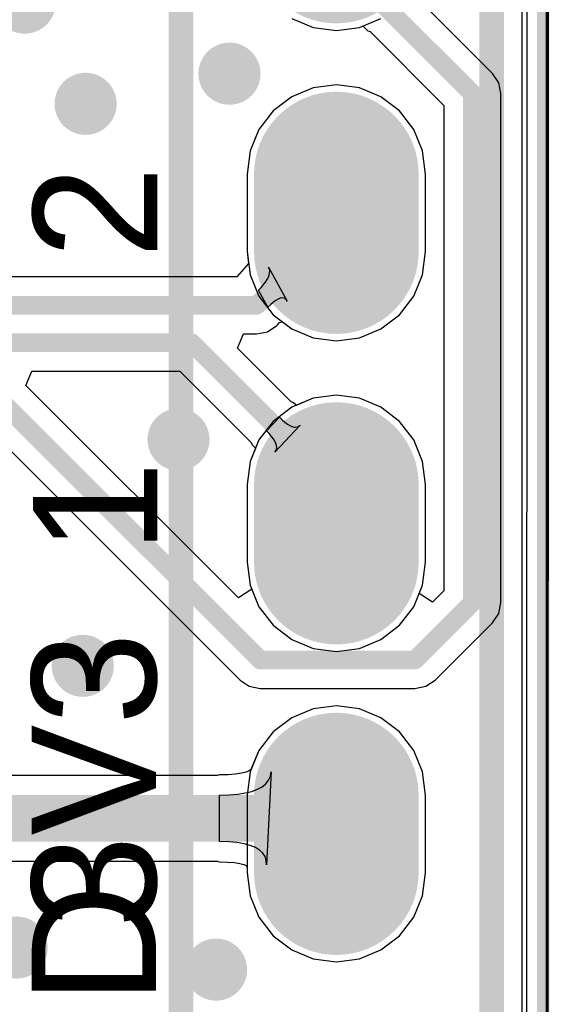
# Model space of a CAD drawing. Header units: millimetres. Extents: x 2.35 to 5.71, y 2.27 to 4.47.
# Tile 54 of 59: x 3.67 to 3.84, y 3.88 to 4.19. Entities that reach past the tile are written whole.
import ezdxf

# ---------------------------------------------------------------- set-up
doc = ezdxf.new("R2010")
doc.units = ezdxf.units.MM
doc.header["$MEASUREMENT"] = 0
for name, color, linetype in [('BottomLayer', 5, 'Continuous'), ('BottomOverlay', 54, 'Continuous'), ('BottomSolder', 6, 'Continuous'), ('KeepOutLayer', 6, 'Continuous'), ('MidLayer1', 16, 'Continuous'), ('MidLayer2', 76, 'Continuous'), ('MultiLayer', 9, 'Continuous'), ('PadHoleLayer', 156, 'Continuous'), ('TopLayer', 1, 'Continuous'), ('TopOverlay', 2, 'Continuous'), ('TopSolder', 216, 'Continuous'), ('ViaHoleLayer', 16, 'Continuous')]:
    doc.layers.add(name, color=color, linetype=linetype)

# ---------------------------------------------------------------- blocks, each defined once
blk = doc.blocks.new('HDR1X6_44')
at = {"layer": 'BottomLayer', "const_width": 0.045}
for points in [[(0.1875, 0), (0.2125, 0)], [(0.2875, 0), (0.3125, 0)], [(0.3875, 0), (0.4125, 0)]]:
    blk.add_lwpolyline(points, dxfattribs=at)
at = {"layer": 'BottomLayer', "const_width": 0.0225}
for points in [[(0.17625, 0, 1), (0.19875, 0, 1)], [(0.20125, 0, 1), (0.22375, 0, 1)], [(0.27625, 0, 1), (0.29875, 0, 1)], [(0.30125, 0, 1), (0.32375, 0, 1)], [(0.37625, 0, 1), (0.39875, 0, 1)], [(0.40125, 0, 1), (0.42375, 0, 1)]]:
    blk.add_lwpolyline(points, format="xyb", close=True, dxfattribs=at)
at = {"layer": 'BottomSolder', "const_width": 0.053}
for points in [[(0.1875, 0), (0.2125, 0)], [(0.2875, 0), (0.3125, 0)], [(0.3875, 0), (0.4125, 0)], [(0.4875, 0), (0.5125, 0)]]:
    blk.add_lwpolyline(points, dxfattribs=at)
at = {"layer": 'BottomSolder', "const_width": 0.0265}
for points in [[(0.17425, 0, 1), (0.20075, 0, 1)], [(0.19925, 0, 1), (0.22575, 0, 1)], [(0.27425, 0, 1), (0.30075, 0, 1)], [(0.29925, 0, 1), (0.32575, 0, 1)], [(0.37425, 0, 1), (0.40075, 0, 1)], [(0.39925, 0, 1), (0.42575, 0, 1)], [(0.47425, 0, 1), (0.50075, 0, 1)]]:
    blk.add_lwpolyline(points, format="xyb", close=True, dxfattribs=at)
at = {"layer": 'MidLayer1', "const_width": 0.045}
for points in [[(0.1875, 0), (0.2125, 0)], [(0.2875, 0), (0.3125, 0)], [(0.3875, 0), (0.4125, 0)]]:
    blk.add_lwpolyline(points, dxfattribs=at)
at = {"layer": 'MidLayer1', "const_width": 0.0225}
for points in [[(0.17625, 0, 1), (0.19875, 0, 1)], [(0.20125, 0, 1), (0.22375, 0, 1)], [(0.27625, 0, 1), (0.29875, 0, 1)], [(0.30125, 0, 1), (0.32375, 0, 1)], [(0.37625, 0, 1), (0.39875, 0, 1)], [(0.40125, 0, 1), (0.42375, 0, 1)]]:
    blk.add_lwpolyline(points, format="xyb", close=True, dxfattribs=at)
at = {"layer": 'MidLayer2', "const_width": 0.045}
for points in [[(0.1875, 0), (0.2125, 0)], [(0.2875, 0), (0.3125, 0)], [(0.3875, 0), (0.4125, 0)]]:
    blk.add_lwpolyline(points, dxfattribs=at)
at = {"layer": 'MidLayer2', "const_width": 0.0225}
for points in [[(0.17625, 0, 1), (0.19875, 0, 1)], [(0.20125, 0, 1), (0.22375, 0, 1)], [(0.27625, 0, 1), (0.29875, 0, 1)], [(0.30125, 0, 1), (0.32375, 0, 1)], [(0.37625, 0, 1), (0.39875, 0, 1)], [(0.40125, 0, 1), (0.42375, 0, 1)]]:
    blk.add_lwpolyline(points, format="xyb", close=True, dxfattribs=at)
at = {"layer": 'MultiLayer', "const_width": 0.045}
for points in [[(0.1875, 0), (0.2125, 0)], [(0.2875, 0), (0.3125, 0)], [(0.3875, 0), (0.4125, 0)]]:
    blk.add_lwpolyline(points, dxfattribs=at)
at = {"layer": 'MultiLayer', "const_width": 0.0225}
for points in [[(0.17625, 0, 1), (0.19875, 0, 1)], [(0.20125, 0, 1), (0.22375, 0, 1)], [(0.27625, 0, 1), (0.29875, 0, 1)], [(0.30125, 0, 1), (0.32375, 0, 1)], [(0.37625, 0, 1), (0.39875, 0, 1)], [(0.40125, 0, 1), (0.42375, 0, 1)]]:
    blk.add_lwpolyline(points, format="xyb", close=True, dxfattribs=at)
at = {"layer": 'PadHoleLayer', "const_width": 0.01575}
for points in [[(0.19213, 0, 1), (0.20787, 0, 1)], [(0.29213, 0, 1), (0.30787, 0, 1)], [(0.39213, 0, 1), (0.40787, 0, 1)]]:
    blk.add_lwpolyline(points, format="xyb", close=True, dxfattribs=at)
at = {"layer": 'TopLayer', "const_width": 0.045}
for points in [[(0.1875, 0), (0.2125, 0)], [(0.2875, 0), (0.3125, 0)], [(0.3875, 0), (0.4125, 0)]]:
    blk.add_lwpolyline(points, dxfattribs=at)
at = {"layer": 'TopLayer', "const_width": 0.0225}
for points in [[(0.17625, 0, 1), (0.19875, 0, 1)], [(0.20125, 0, 1), (0.22375, 0, 1)], [(0.27625, 0, 1), (0.29875, 0, 1)], [(0.30125, 0, 1), (0.32375, 0, 1)], [(0.37625, 0, 1), (0.39875, 0, 1)], [(0.40125, 0, 1), (0.42375, 0, 1)]]:
    blk.add_lwpolyline(points, format="xyb", close=True, dxfattribs=at)
at = {"layer": 'TopOverlay', "const_width": 0.00787}
for points in [[(-0.05, 0.05), (0.55, 0.05)], [(-0.05, -0.05), (0.55, -0.05)]]:
    blk.add_lwpolyline(points, dxfattribs=at)
at = {"layer": 'TopSolder', "const_width": 0.053}
for points in [[(0.1875, 0), (0.2125, 0)], [(0.2875, 0), (0.3125, 0)], [(0.3875, 0), (0.4125, 0)], [(0.4875, 0), (0.5125, 0)]]:
    blk.add_lwpolyline(points, dxfattribs=at)
at = {"layer": 'TopSolder', "const_width": 0.0265}
for points in [[(0.17425, 0, 1), (0.20075, 0, 1)], [(0.19925, 0, 1), (0.22575, 0, 1)], [(0.27425, 0, 1), (0.30075, 0, 1)], [(0.29925, 0, 1), (0.32575, 0, 1)], [(0.37425, 0, 1), (0.40075, 0, 1)], [(0.39925, 0, 1), (0.42575, 0, 1)], [(0.47425, 0, 1), (0.50075, 0, 1)]]:
    blk.add_lwpolyline(points, format="xyb", close=True, dxfattribs=at)
blk = doc.blocks.new('LCD_240X240_B_52')
at = {"layer": 'BottomOverlay', "const_width": 0.00394}
blk.add_lwpolyline([(0.21303, -1.09689), (0.21303, 0.0535)], dxfattribs=at)

msp = doc.modelspace()

# ---------------------------------------------------------------- linework, layer by layer
at = {"layer": 'BottomLayer'}
for p, q in [((3.82963, 4.29533), (3.82959, 3.63946)), ((3.75398, 4.19324), (3.76091, 4.19036)), ((3.77579, 4.19036), (3.78272, 4.19324)), ((3.76091, 4.19036), (3.76835, 4.18939)), ((3.76835, 4.18939), (3.77579, 4.19036)), ((3.76091, 4.1709), (3.75398, 4.16803)), ((3.76835, 4.17188), (3.76091, 4.1709)), ((3.77579, 4.1709), (3.76835, 4.17188)), ((3.78272, 4.16803), (3.77579, 4.1709)), ((3.75398, 4.16803), (3.74802, 4.16346)), ((3.78867, 4.16346), (3.78272, 4.16803)), ((3.74802, 4.16346), (3.74345, 4.1575)), ((3.79324, 4.1575), (3.78867, 4.16346)), ((3.74345, 4.1575), (3.74058, 4.15057)), ((3.79611, 4.15057), (3.79324, 4.1575)), ((3.74058, 4.15057), (3.7396, 4.14313)), ((3.79709, 4.14313), (3.79611, 4.15057)), ((3.7396, 4.14313), (3.7396, 4.11813)), ((3.79709, 4.11813), (3.79709, 4.14313)), ((3.7396, 4.11813), (3.74058, 4.11069)), ((3.79611, 4.11069), (3.79709, 4.11813)), ((3.74058, 4.11069), (3.74345, 4.10376)), ((3.79324, 4.10376), (3.79611, 4.11069)), ((3.74345, 4.10376), (3.74802, 4.09781)), ((3.78867, 4.09781), (3.79324, 4.10376)), ((3.74802, 4.09781), (3.75398, 4.09324)), ((3.78272, 4.09324), (3.78867, 4.09781)), ((3.75398, 4.09324), (3.76091, 4.09037)), ((3.76091, 4.09037), (3.76835, 4.08939)), ((3.76835, 4.08939), (3.77579, 4.09037)), ((3.77579, 4.09037), (3.78272, 4.09324)), ((3.76835, 4.07188), (3.76091, 4.0709)), ((3.77579, 4.0709), (3.76835, 4.07188)), ((3.76091, 4.0709), (3.75398, 4.06803)), ((3.78272, 4.06803), (3.77579, 4.0709)), ((3.75398, 4.06803), (3.74802, 4.06346)), ((3.78867, 4.06346), (3.78272, 4.06803)), ((3.74802, 4.06346), (3.74345, 4.0575)), ((3.79324, 4.0575), (3.78867, 4.06346)), ((3.74345, 4.0575), (3.74058, 4.05057)), ((3.79611, 4.05057), (3.79324, 4.0575)), ((3.74058, 4.05057), (3.7396, 4.04313)), ((3.79709, 4.04313), (3.79611, 4.05057)), ((3.7396, 4.04313), (3.7396, 4.01813)), ((3.79709, 4.01813), (3.79709, 4.04313)), ((3.7396, 4.01813), (3.74058, 4.01069)), ((3.79611, 4.01069), (3.79709, 4.01813)), ((3.74058, 4.01069), (3.74345, 4.00376)), ((3.79324, 4.00376), (3.79611, 4.01069)), ((3.74345, 4.00376), (3.74802, 3.99781)), ((3.78867, 3.99781), (3.79324, 4.00376)), ((3.74802, 3.99781), (3.75398, 3.99324)), ((3.78272, 3.99324), (3.78867, 3.99781)), ((3.75398, 3.99324), (3.76091, 3.99037)), ((3.77579, 3.99037), (3.78272, 3.99324)), ((3.76091, 3.99037), (3.76835, 3.98939)), ((3.76835, 3.98939), (3.77579, 3.99037)), ((3.76091, 3.9709), (3.75398, 3.96803)), ((3.76835, 3.97188), (3.76091, 3.9709)), ((3.77579, 3.9709), (3.76835, 3.97188)), ((3.78272, 3.96803), (3.77579, 3.9709)), ((3.75398, 3.96803), (3.74802, 3.96346)), ((3.78867, 3.96346), (3.78272, 3.96803)), ((3.74802, 3.96346), (3.74345, 3.9575)), ((3.79324, 3.9575), (3.78867, 3.96346)), ((3.74345, 3.9575), (3.74058, 3.95057)), ((3.79611, 3.95057), (3.79324, 3.9575)), ((3.74058, 3.95057), (3.7396, 3.94313)), ((3.79709, 3.94313), (3.79611, 3.95057)), ((3.7396, 3.94313), (3.7396, 3.91813)), ((3.79709, 3.91813), (3.79709, 3.94313)), ((3.7396, 3.91813), (3.74058, 3.91069)), ((3.79611, 3.91069), (3.79709, 3.91813)), ((3.74058, 3.91069), (3.74345, 3.90376)), ((3.79324, 3.90376), (3.79611, 3.91069)), ((3.74345, 3.90376), (3.74802, 3.8978)), ((3.78867, 3.8978), (3.79324, 3.90376)), ((3.74802, 3.8978), (3.75398, 3.89324)), ((3.78272, 3.89324), (3.78867, 3.8978)), ((3.75398, 3.89324), (3.76091, 3.89037)), ((3.77579, 3.89037), (3.78272, 3.89324)), ((3.76091, 3.89037), (3.76835, 3.88939)), ((3.76835, 3.88939), (3.77579, 3.89037))]:
    msp.add_line(p, q, dxfattribs=at)
at = {"layer": 'BottomLayer', "const_width": 0.01}
for points in [[(3.66305, 4.19833, 1), (3.67305, 4.19833, 1)], [(3.72895, 4.17543, 1), (3.73895, 4.17543, 1)], [(3.68265, 4.16573, 1), (3.69265, 4.16573, 1)], [(3.71255, 4.05763, 1), (3.72255, 4.05763, 1)], [(3.68175, 3.98475, 1), (3.69175, 3.98475, 1)], [(3.66045, 3.89403, 1), (3.67045, 3.89403, 1)], [(3.72465, 3.88693, 1), (3.73465, 3.88693, 1)]]:
    msp.add_lwpolyline(points, format="xyb", close=True, dxfattribs=at)
at = {"layer": 'KeepOutLayer', "const_width": 0.001}
msp.add_lwpolyline([(3.83622, 3.63946), (3.83627, 4.43573)], dxfattribs=at)
at = {"layer": 'MidLayer1'}
for p, q in [((3.82963, 4.29533), (3.82959, 3.63946)), ((3.75398, 4.19324), (3.76091, 4.19036)), ((3.77579, 4.19036), (3.78272, 4.19324)), ((3.76091, 4.19036), (3.76835, 4.18939)), ((3.76835, 4.18939), (3.77579, 4.19036)), ((3.76091, 4.1709), (3.75398, 4.16803)), ((3.76835, 4.17188), (3.76091, 4.1709)), ((3.77579, 4.1709), (3.76835, 4.17188)), ((3.78272, 4.16803), (3.77579, 4.1709)), ((3.75398, 4.16803), (3.74802, 4.16346)), ((3.78867, 4.16346), (3.78272, 4.16803)), ((3.74802, 4.16346), (3.74345, 4.1575)), ((3.79324, 4.1575), (3.78867, 4.16346)), ((3.74345, 4.1575), (3.74058, 4.15057)), ((3.79611, 4.15057), (3.79324, 4.1575)), ((3.74058, 4.15057), (3.7396, 4.14313)), ((3.79709, 4.14313), (3.79611, 4.15057)), ((3.7396, 4.14313), (3.7396, 4.11813)), ((3.79709, 4.11813), (3.79709, 4.14313)), ((3.7396, 4.11813), (3.74058, 4.11069)), ((3.79611, 4.11069), (3.79709, 4.11813)), ((3.74058, 4.11069), (3.74345, 4.10376)), ((3.79324, 4.10376), (3.79611, 4.11069)), ((3.74345, 4.10376), (3.74802, 4.09781)), ((3.78867, 4.09781), (3.79324, 4.10376)), ((3.74802, 4.09781), (3.75398, 4.09324)), ((3.78272, 4.09324), (3.78867, 4.09781)), ((3.75398, 4.09324), (3.76091, 4.09037)), ((3.76091, 4.09037), (3.76835, 4.08939)), ((3.76835, 4.08939), (3.77579, 4.09037)), ((3.77579, 4.09037), (3.78272, 4.09324)), ((3.76835, 4.07188), (3.76091, 4.0709)), ((3.77579, 4.0709), (3.76835, 4.07188)), ((3.76091, 4.0709), (3.75398, 4.06803)), ((3.78272, 4.06803), (3.77579, 4.0709)), ((3.75398, 4.06803), (3.74802, 4.06346)), ((3.78867, 4.06346), (3.78272, 4.06803)), ((3.74802, 4.06346), (3.74345, 4.0575)), ((3.79324, 4.0575), (3.78867, 4.06346)), ((3.74345, 4.0575), (3.74058, 4.05057)), ((3.79611, 4.05057), (3.79324, 4.0575)), ((3.74058, 4.05057), (3.7396, 4.04313)), ((3.79709, 4.04313), (3.79611, 4.05057)), ((3.7396, 4.04313), (3.7396, 4.01813)), ((3.79709, 4.01813), (3.79709, 4.04313)), ((3.7396, 4.01813), (3.74058, 4.01069)), ((3.79611, 4.01069), (3.79709, 4.01813)), ((3.74058, 4.01069), (3.74345, 4.00376)), ((3.79324, 4.00376), (3.79611, 4.01069)), ((3.74345, 4.00376), (3.74802, 3.99781)), ((3.78867, 3.99781), (3.79324, 4.00376)), ((3.74802, 3.99781), (3.75398, 3.99324)), ((3.78272, 3.99324), (3.78867, 3.99781)), ((3.75398, 3.99324), (3.76091, 3.99037)), ((3.77579, 3.99037), (3.78272, 3.99324)), ((3.76091, 3.99037), (3.76835, 3.98939)), ((3.76835, 3.98939), (3.77579, 3.99037)), ((3.76091, 3.9709), (3.75398, 3.96803)), ((3.76835, 3.97188), (3.76091, 3.9709)), ((3.77579, 3.9709), (3.76835, 3.97188)), ((3.78272, 3.96803), (3.77579, 3.9709)), ((3.75398, 3.96803), (3.74802, 3.96346)), ((3.78867, 3.96346), (3.78272, 3.96803)), ((3.74802, 3.96346), (3.74345, 3.9575)), ((3.79324, 3.9575), (3.78867, 3.96346)), ((3.74345, 3.9575), (3.74058, 3.95057)), ((3.79611, 3.95057), (3.79324, 3.9575)), ((3.74058, 3.95057), (3.7396, 3.94313)), ((3.79709, 3.94313), (3.79611, 3.95057)), ((3.7396, 3.94313), (3.7396, 3.91813)), ((3.79709, 3.91813), (3.79709, 3.94313)), ((3.7396, 3.91813), (3.74058, 3.91069)), ((3.79611, 3.91069), (3.79709, 3.91813)), ((3.74058, 3.91069), (3.74345, 3.90376)), ((3.79324, 3.90376), (3.79611, 3.91069)), ((3.74345, 3.90376), (3.74802, 3.8978)), ((3.78867, 3.8978), (3.79324, 3.90376)), ((3.74802, 3.8978), (3.75398, 3.89324)), ((3.78272, 3.89324), (3.78867, 3.8978)), ((3.75398, 3.89324), (3.76091, 3.89037)), ((3.77579, 3.89037), (3.78272, 3.89324)), ((3.76091, 3.89037), (3.76835, 3.88939)), ((3.76835, 3.88939), (3.77579, 3.89037))]:
    msp.add_line(p, q, dxfattribs=at)
at = {"layer": 'MidLayer1', "const_width": 0.01}
for points in [[(3.66305, 4.19833, 1), (3.67305, 4.19833, 1)], [(3.72895, 4.17543, 1), (3.73895, 4.17543, 1)], [(3.68265, 4.16573, 1), (3.69265, 4.16573, 1)], [(3.71255, 4.05763, 1), (3.72255, 4.05763, 1)], [(3.68175, 3.98475, 1), (3.69175, 3.98475, 1)], [(3.66045, 3.89403, 1), (3.67045, 3.89403, 1)], [(3.72465, 3.88693, 1), (3.73465, 3.88693, 1)]]:
    msp.add_lwpolyline(points, format="xyb", close=True, dxfattribs=at)
at = {"layer": 'MidLayer2'}
for p, q in [((3.82806, 4.29836), (3.82806, 3.39968)), ((3.81864, 4.17552), (3.79336, 4.2008)), ((3.75398, 4.19324), (3.76091, 4.19036)), ((3.76091, 4.19036), (3.76835, 4.18939)), ((3.76835, 4.18939), (3.77579, 4.19036)), ((3.77579, 4.19036), (3.77679, 4.19078)), ((3.77679, 4.19078), (3.77706, 4.19058)), ((3.77706, 4.19058), (3.77767, 4.19005)), ((3.77767, 4.19005), (3.77848, 4.18927)), ((3.77848, 4.18927), (3.77922, 4.18899)), ((3.77922, 4.18899), (3.80297, 4.16523)), ((3.82063, 4.17254), (3.81864, 4.17552)), ((3.76091, 4.1709), (3.75398, 4.16803)), ((3.76835, 4.17188), (3.76091, 4.1709)), ((3.77579, 4.1709), (3.76835, 4.17188)), ((3.78272, 4.16803), (3.77579, 4.1709)), ((3.82132, 4.16903), (3.82063, 4.17254)), ((3.75398, 4.16803), (3.74802, 4.16346)), ((3.78867, 4.16346), (3.78272, 4.16803)), ((3.82132, 4.00513), (3.82132, 4.16903)), ((3.74802, 4.16346), (3.74345, 4.1575)), ((3.79324, 4.1575), (3.78867, 4.16346)), ((3.80297, 4.16523), (3.80297, 4.00893)), ((3.74345, 4.1575), (3.74058, 4.15057)), ((3.79611, 4.15057), (3.79324, 4.1575)), ((3.74058, 4.15057), (3.7396, 4.14313)), ((3.79709, 4.14313), (3.79611, 4.15057)), ((3.7396, 4.14313), (3.7396, 4.11813)), ((3.79709, 4.11813), (3.79709, 4.14313)), ((3.7396, 4.11813), (3.7401, 4.11435)), ((3.79611, 4.11069), (3.79709, 4.11813)), ((3.7401, 4.11435), (3.73635, 4.11001)), ((3.74679, 4.11255), (3.74656, 4.11311)), ((3.74656, 4.11311), (3.75252, 4.10222)), ((3.7469, 4.11195), (3.74679, 4.11255)), ((3.73635, 4.11001), (3.38135, 4.11001)), ((3.74608, 4.10915), (3.74647, 4.10991)), ((3.74647, 4.10991), (3.74674, 4.11063)), ((3.74674, 4.11063), (3.74688, 4.11131)), ((3.74688, 4.11131), (3.7469, 4.11195)), ((3.79324, 4.10376), (3.79611, 4.11069)), ((3.74328, 4.10569), (3.74417, 4.10662)), ((3.74417, 4.10662), (3.74557, 4.10835)), ((3.74557, 4.10835), (3.74608, 4.10915)), ((3.74635, 4.10027), (3.74328, 4.10569)), ((3.75023, 4.1031), (3.74958, 4.10283)), ((3.75081, 4.10322), (3.75023, 4.1031)), ((3.75133, 4.10319), (3.75081, 4.10322)), ((3.75179, 4.10302), (3.75133, 4.10319)), ((3.78867, 4.09781), (3.79324, 4.10376)), ((3.74725, 4.10113), (3.74635, 4.10027)), ((3.74809, 4.10184), (3.74725, 4.10113)), ((3.74887, 4.10241), (3.74809, 4.10184)), ((3.74958, 4.10283), (3.74887, 4.10241)), ((3.75219, 4.10269), (3.75179, 4.10302)), ((3.75252, 4.10222), (3.75219, 4.10269)), ((3.78272, 4.09324), (3.78867, 4.09781)), ((3.74618, 4.09235), (3.74915, 4.09434)), ((3.74915, 4.09434), (3.74941, 4.0946)), ((3.74941, 4.0946), (3.74955, 4.09462)), ((3.74955, 4.09462), (3.74996, 4.09515)), ((3.74996, 4.09515), (3.7501, 4.09529)), ((3.7501, 4.09529), (3.75083, 4.09557)), ((3.75083, 4.09557), (3.75088, 4.09562)), ((3.75088, 4.09562), (3.75398, 4.09324)), ((3.73652, 4.08704), (3.73843, 4.09166)), ((3.73843, 4.09166), (3.74267, 4.09166)), ((3.74267, 4.09166), (3.74618, 4.09235)), ((3.75398, 4.09324), (3.76091, 4.09037)), ((3.76091, 4.09037), (3.76835, 4.08939)), ((3.76835, 4.08939), (3.77579, 4.09037)), ((3.77579, 4.09037), (3.78272, 4.09324)), ((3.75378, 4.06978), (3.73652, 4.08704)), ((3.66842, 4.07504), (3.67033, 4.07966)), ((3.67033, 4.07966), (3.71795, 4.07966)), ((3.71795, 4.07966), (3.74093, 4.05667)), ((3.73687, 4.00659), (3.66842, 4.07504)), ((3.76835, 4.07188), (3.76091, 4.0709)), ((3.77579, 4.0709), (3.76835, 4.07188)), ((3.7545, 4.06951), (3.75378, 4.06978)), ((3.7545, 4.06949), (3.7545, 4.06951)), ((3.75452, 4.06949), (3.7545, 4.06949)), ((3.75529, 4.06875), (3.75452, 4.06949)), ((3.75543, 4.06863), (3.75529, 4.06875)), ((3.76091, 4.0709), (3.75543, 4.06863)), ((3.78272, 4.06803), (3.77579, 4.0709)), ((3.64985, 4.06766), (3.73736, 3.98014)), ((3.78867, 4.06346), (3.78272, 4.06803)), ((3.74591, 4.06043), (3.75004, 4.06479)), ((3.75675, 4.06229), (3.74858, 4.05358)), ((3.75004, 4.06479), (3.75094, 4.06392)), ((3.75094, 4.06392), (3.7518, 4.06319)), ((3.7518, 4.06319), (3.7526, 4.0626)), ((3.7526, 4.0626), (3.75335, 4.06214)), ((3.75335, 4.06214), (3.75405, 4.06183)), ((3.75405, 4.06183), (3.7547, 4.06165)), ((3.75583, 4.06169), (3.75632, 4.06192)), ((3.75632, 4.06192), (3.75675, 4.06229)), ((3.79324, 4.0575), (3.78867, 4.06346)), ((3.74678, 4.05951), (3.74591, 4.06043)), ((3.74752, 4.05865), (3.74678, 4.05951)), ((3.74812, 4.05784), (3.74752, 4.05865)), ((3.7547, 4.06165), (3.75529, 4.0616)), ((3.75529, 4.0616), (3.75583, 4.06169)), ((3.74093, 4.05667), (3.74121, 4.05594)), ((3.74121, 4.05594), (3.74196, 4.05516)), ((3.74859, 4.05708), (3.74812, 4.05784)), ((3.74892, 4.05637), (3.74859, 4.05708)), ((3.74912, 4.05571), (3.74892, 4.05637)), ((3.74919, 4.0551), (3.74912, 4.05571)), ((3.79611, 4.05057), (3.79324, 4.0575)), ((3.74231, 4.05475), (3.74058, 4.05057)), ((3.74196, 4.05516), (3.74231, 4.05475)), ((3.74858, 4.05358), (3.74892, 4.05403)), ((3.74892, 4.05403), (3.74912, 4.05454)), ((3.74912, 4.05454), (3.74919, 4.0551)), ((3.74058, 4.05057), (3.7396, 4.04313)), ((3.79709, 4.04313), (3.79611, 4.05057)), ((3.7396, 4.04313), (3.7396, 4.01813)), ((3.79709, 4.01813), (3.79709, 4.04313)), ((3.7396, 4.01813), (3.74058, 4.01069)), ((3.79611, 4.01069), (3.79709, 4.01813)), ((3.74111, 4.00942), (3.73687, 4.00659)), ((3.74058, 4.01069), (3.74111, 4.00942)), ((3.79502, 4.00805), (3.79611, 4.01069)), ((3.79926, 4.00522), (3.79502, 4.00805)), ((3.80297, 4.00893), (3.79926, 4.00522)), ((3.82063, 4.00162), (3.82132, 4.00513)), ((3.81864, 3.99864), (3.82063, 4.00162)), ((3.80014, 3.98014), (3.81864, 3.99864)), ((3.73736, 3.98014), (3.74034, 3.97815)), ((3.79716, 3.97815), (3.80014, 3.98014)), ((3.74034, 3.97815), (3.74385, 3.97746)), ((3.74385, 3.97746), (3.79365, 3.97746)), ((3.79365, 3.97746), (3.79716, 3.97815)), ((3.76091, 3.9709), (3.75398, 3.96803)), ((3.76835, 3.97188), (3.76091, 3.9709)), ((3.77579, 3.9709), (3.76835, 3.97188)), ((3.78272, 3.96803), (3.77579, 3.9709)), ((3.75398, 3.96803), (3.74802, 3.96346)), ((3.78867, 3.96346), (3.78272, 3.96803)), ((3.74802, 3.96346), (3.74345, 3.9575)), ((3.79324, 3.9575), (3.78867, 3.96346)), ((3.74345, 3.9575), (3.74058, 3.95057)), ((3.79611, 3.95057), (3.79324, 3.9575)), ((3.74058, 3.95057), (3.7396, 3.94313)), ((3.79709, 3.94313), (3.79611, 3.95057)), ((3.7396, 3.94313), (3.7396, 3.91813)), ((3.79709, 3.91813), (3.79709, 3.94313)), ((3.7396, 3.91813), (3.74058, 3.91069)), ((3.79611, 3.91069), (3.79709, 3.91813)), ((3.74058, 3.91069), (3.74345, 3.90376)), ((3.79324, 3.90376), (3.79611, 3.91069)), ((3.74345, 3.90376), (3.74802, 3.8978)), ((3.78867, 3.8978), (3.79324, 3.90376)), ((3.74802, 3.8978), (3.75398, 3.89324)), ((3.78272, 3.89324), (3.78867, 3.8978)), ((3.75398, 3.89324), (3.76091, 3.89037)), ((3.77579, 3.89037), (3.78272, 3.89324)), ((3.76091, 3.89037), (3.76835, 3.88939)), ((3.76835, 3.88939), (3.77579, 3.89037))]:
    msp.add_line(p, q, dxfattribs=at)
at = {"layer": 'MidLayer2', "const_width": 0.006}
for points in [[(3.76835, 4.21283), (3.81215, 4.16903)], [(3.81215, 4.00513), (3.81215, 4.16903)], [(3.76835, 4.12651), (3.76835, 4.13063)], [(3.74267, 4.10083), (3.76835, 4.12651)], [(3.37755, 4.10083), (3.74267, 4.10083)], [(3.37258, 4.08883), (3.72175, 4.08883)], [(3.72175, 4.08883), (3.76835, 4.04223)], [(3.65365, 4.07683), (3.74385, 3.98663)], [(3.76835, 4.03063), (3.76835, 4.04223)], [(3.79365, 3.98663), (3.81215, 4.00513)], [(3.74385, 3.98663), (3.79365, 3.98663)]]:
    msp.add_lwpolyline(points, dxfattribs=at)
at = {"layer": 'MidLayer2'}
for points, const_width in [([(3.66305, 4.19833, 1), (3.67305, 4.19833, 1)], 0.01), ([(3.72895, 4.17543, 1), (3.73895, 4.17543, 1)], 0.01), ([(3.68265, 4.16573, 1), (3.69265, 4.16573, 1)], 0.01), ([(3.81065, 4.16903, 1), (3.81365, 4.16903, 1)], 0.003), ([(3.81065, 4.16903, 1), (3.81365, 4.16903, 1)], 0.003), ([(3.76685, 4.13063, 1), (3.76985, 4.13063, 1)], 0.003), ([(3.76685, 4.12651, 1), (3.76985, 4.12651, 1)], 0.003), ([(3.76685, 4.12651, 1), (3.76985, 4.12651, 1)], 0.003), ([(3.74117, 4.10083, 1), (3.74417, 4.10083, 1)], 0.003), ([(3.74117, 4.10083, 1), (3.74417, 4.10083, 1)], 0.003), ([(3.72025, 4.08883, 1), (3.72325, 4.08883, 1)], 0.003), ([(3.72025, 4.08883, 1), (3.72325, 4.08883, 1)], 0.003), ([(3.71255, 4.05763, 1), (3.72255, 4.05763, 1)], 0.01), ([(3.76685, 4.04223, 1), (3.76985, 4.04223, 1)], 0.003), ([(3.76685, 4.04223, 1), (3.76985, 4.04223, 1)], 0.003), ([(3.76685, 4.03063, 1), (3.76985, 4.03063, 1)], 0.003), ([(3.81065, 4.00513, 1), (3.81365, 4.00513, 1)], 0.003), ([(3.81065, 4.00513, 1), (3.81365, 4.00513, 1)], 0.003), ([(3.68175, 3.98475, 1), (3.69175, 3.98475, 1)], 0.01), ([(3.74235, 3.98663, 1), (3.74535, 3.98663, 1)], 0.003), ([(3.74235, 3.98663, 1), (3.74535, 3.98663, 1)], 0.003), ([(3.79215, 3.98663, 1), (3.79515, 3.98663, 1)], 0.003), ([(3.79215, 3.98663, 1), (3.79515, 3.98663, 1)], 0.003), ([(3.66045, 3.89403, 1), (3.67045, 3.89403, 1)], 0.01), ([(3.72465, 3.88693, 1), (3.73465, 3.88693, 1)], 0.01)]:
    msp.add_lwpolyline(points, format="xyb", close=True, dxfattribs=dict(at, const_width=const_width))
at = {"layer": 'MultiLayer', "const_width": 0.01}
for points in [[(3.66305, 4.19833, 1), (3.67305, 4.19833, 1)], [(3.72895, 4.17543, 1), (3.73895, 4.17543, 1)], [(3.68265, 4.16573, 1), (3.69265, 4.16573, 1)], [(3.71255, 4.05763, 1), (3.72255, 4.05763, 1)], [(3.68175, 3.98475, 1), (3.69175, 3.98475, 1)], [(3.66045, 3.89403, 1), (3.67045, 3.89403, 1)], [(3.72465, 3.88693, 1), (3.73465, 3.88693, 1)]]:
    msp.add_lwpolyline(points, format="xyb", close=True, dxfattribs=at)
at = {"layer": 'TopLayer'}
for p, q in [((3.82963, 4.2952), (3.82959, 3.67908)), ((3.75398, 4.19324), (3.76091, 4.19036)), ((3.77579, 4.19036), (3.78272, 4.19324)), ((3.76091, 4.19036), (3.76835, 4.18939)), ((3.76835, 4.18939), (3.77579, 4.19036)), ((3.76091, 4.1709), (3.75398, 4.16803)), ((3.76835, 4.17188), (3.76091, 4.1709)), ((3.77579, 4.1709), (3.76835, 4.17188)), ((3.78272, 4.16803), (3.77579, 4.1709)), ((3.75398, 4.16803), (3.74802, 4.16346)), ((3.78867, 4.16346), (3.78272, 4.16803)), ((3.74802, 4.16346), (3.74345, 4.1575)), ((3.79324, 4.1575), (3.78867, 4.16346)), ((3.74345, 4.1575), (3.74058, 4.15057)), ((3.79611, 4.15057), (3.79324, 4.1575)), ((3.74058, 4.15057), (3.7396, 4.14313)), ((3.79709, 4.14313), (3.79611, 4.15057)), ((3.7396, 4.14313), (3.7396, 4.11813)), ((3.79709, 4.11813), (3.79709, 4.14313)), ((3.7396, 4.11813), (3.74058, 4.11069)), ((3.79611, 4.11069), (3.79709, 4.11813)), ((3.74058, 4.11069), (3.74345, 4.10376)), ((3.79324, 4.10376), (3.79611, 4.11069)), ((3.74345, 4.10376), (3.74802, 4.09781)), ((3.78867, 4.09781), (3.79324, 4.10376)), ((3.74802, 4.09781), (3.75398, 4.09324)), ((3.78272, 4.09324), (3.78867, 4.09781)), ((3.75398, 4.09324), (3.76091, 4.09037)), ((3.76091, 4.09037), (3.76835, 4.08939)), ((3.76835, 4.08939), (3.77579, 4.09037)), ((3.77579, 4.09037), (3.78272, 4.09324)), ((3.76835, 4.07188), (3.76091, 4.0709)), ((3.77579, 4.0709), (3.76835, 4.07188)), ((3.76091, 4.0709), (3.75398, 4.06803)), ((3.78272, 4.06803), (3.77579, 4.0709)), ((3.75398, 4.06803), (3.74802, 4.06346)), ((3.78867, 4.06346), (3.78272, 4.06803)), ((3.74802, 4.06346), (3.74345, 4.0575)), ((3.79324, 4.0575), (3.78867, 4.06346)), ((3.74345, 4.0575), (3.74058, 4.05057)), ((3.79611, 4.05057), (3.79324, 4.0575)), ((3.74058, 4.05057), (3.7396, 4.04313)), ((3.79709, 4.04313), (3.79611, 4.05057)), ((3.7396, 4.04313), (3.7396, 4.01813)), ((3.79709, 4.01813), (3.79709, 4.04313)), ((3.7396, 4.01813), (3.74058, 4.01069)), ((3.79611, 4.01069), (3.79709, 4.01813)), ((3.74058, 4.01069), (3.74345, 4.00376)), ((3.79324, 4.00376), (3.79611, 4.01069)), ((3.74345, 4.00376), (3.74802, 3.99781)), ((3.78867, 3.99781), (3.79324, 4.00376)), ((3.74802, 3.99781), (3.75398, 3.99324)), ((3.78272, 3.99324), (3.78867, 3.99781)), ((3.75398, 3.99324), (3.76091, 3.99037)), ((3.77579, 3.99037), (3.78272, 3.99324)), ((3.76091, 3.99037), (3.76835, 3.98939)), ((3.76835, 3.98939), (3.77579, 3.99037)), ((3.76091, 3.9709), (3.75398, 3.96803)), ((3.76835, 3.97188), (3.76091, 3.9709)), ((3.77579, 3.9709), (3.76835, 3.97188)), ((3.78272, 3.96803), (3.77579, 3.9709)), ((3.75398, 3.96803), (3.74802, 3.96346)), ((3.78867, 3.96346), (3.78272, 3.96803)), ((3.74802, 3.96346), (3.74345, 3.9575)), ((3.79324, 3.9575), (3.78867, 3.96346)), ((3.74345, 3.9575), (3.7412, 3.95206)), ((3.79611, 3.95057), (3.79324, 3.9575)), ((3.74032, 3.95092), (3.7393, 3.95054)), ((3.74085, 3.95121), (3.74032, 3.95092)), ((3.74087, 3.95128), (3.74085, 3.95121)), ((3.74093, 3.95163), (3.74087, 3.95128)), ((3.7412, 3.95206), (3.74093, 3.95163)), ((3.7301, 3.9494), (3.58945, 3.9494)), ((3.73062, 3.94962), (3.7301, 3.9494)), ((3.73352, 3.94969), (3.73062, 3.94962)), ((3.73587, 3.94988), (3.73352, 3.94969)), ((3.73781, 3.95018), (3.73587, 3.94988)), ((3.7393, 3.95054), (3.73781, 3.95018)), ((3.7457, 3.94678), (3.74656, 3.9479)), ((3.74734, 3.95059), (3.74589, 3.92063)), ((3.74656, 3.9479), (3.74711, 3.94917)), ((3.74711, 3.94917), (3.74734, 3.95059)), ((3.79709, 3.94313), (3.79611, 3.95057)), ((3.7412, 3.94432), (3.74302, 3.94499)), ((3.74302, 3.94499), (3.74452, 3.94581)), ((3.74452, 3.94581), (3.7457, 3.94678)), ((3.73077, 3.94313), (3.73386, 3.94321)), ((3.73077, 3.92813), (3.73077, 3.94313)), ((3.73386, 3.94321), (3.73662, 3.94343)), ((3.73662, 3.94343), (3.73907, 3.9438)), ((3.73907, 3.9438), (3.7412, 3.94432)), ((3.79709, 3.91813), (3.79709, 3.94313)), ((3.73371, 3.92806), (3.73077, 3.92813)), ((3.73633, 3.92783), (3.73371, 3.92806)), ((3.73864, 3.92746), (3.73633, 3.92783)), ((3.74063, 3.92693), (3.73864, 3.92746)), ((3.7423, 3.92626), (3.74063, 3.92693)), ((3.74365, 3.92543), (3.7423, 3.92626)), ((3.74469, 3.92446), (3.74365, 3.92543)), ((3.74541, 3.92333), (3.74469, 3.92446)), ((3.74581, 3.92206), (3.74541, 3.92333)), ((3.59515, 3.92187), (3.7301, 3.92187)), ((3.7301, 3.92187), (3.73061, 3.92164)), ((3.73061, 3.92164), (3.73335, 3.92157)), ((3.73335, 3.92157), (3.73553, 3.92138)), ((3.73553, 3.92138), (3.73728, 3.9211)), ((3.73728, 3.9211), (3.73857, 3.92076)), ((3.73857, 3.92076), (3.73937, 3.92043)), ((3.73937, 3.92043), (3.7394, 3.92041)), ((3.7394, 3.92041), (3.73941, 3.92024)), ((3.73941, 3.92024), (3.7396, 3.91985)), ((3.7396, 3.91985), (3.7396, 3.91813)), ((3.74589, 3.92063), (3.74581, 3.92206)), ((3.7396, 3.91813), (3.74058, 3.91069)), ((3.79611, 3.91069), (3.79709, 3.91813)), ((3.74058, 3.91069), (3.74345, 3.90376)), ((3.79324, 3.90376), (3.79611, 3.91069)), ((3.74345, 3.90376), (3.74802, 3.8978)), ((3.78867, 3.8978), (3.79324, 3.90376)), ((3.74802, 3.8978), (3.75398, 3.89324)), ((3.78272, 3.89324), (3.78867, 3.8978)), ((3.75398, 3.89324), (3.76091, 3.89037)), ((3.77579, 3.89037), (3.78272, 3.89324)), ((3.76091, 3.89037), (3.76835, 3.88939)), ((3.76835, 3.88939), (3.77579, 3.89037))]:
    msp.add_line(p, q, dxfattribs=at)
for points, const_width in [([(3.66305, 4.19833, 1), (3.67305, 4.19833, 1)], 0.01), ([(3.72895, 4.17543, 1), (3.73895, 4.17543, 1)], 0.01), ([(3.68265, 4.16573, 1), (3.69265, 4.16573, 1)], 0.01), ([(3.71255, 4.05763, 1), (3.72255, 4.05763, 1)], 0.01), ([(3.68175, 3.98475, 1), (3.69175, 3.98475, 1)], 0.01), ([(3.7596, 3.93563, 1), (3.7671, 3.93563, 1)], 0.0075), ([(3.7596, 3.93563, 1), (3.7671, 3.93563, 1)], 0.0075), ([(3.7646, 3.93063, 1), (3.7721, 3.93063, 1)], 0.0075), ([(3.66045, 3.89403, 1), (3.67045, 3.89403, 1)], 0.01), ([(3.72465, 3.88693, 1), (3.73465, 3.88693, 1)], 0.01)]:
    msp.add_lwpolyline(points, format="xyb", close=True, dxfattribs=dict(at, const_width=const_width))
at = {"layer": 'TopLayer', "const_width": 0.015}
for points in [[(3.58945, 3.93563), (3.76335, 3.93563)], [(3.76335, 3.93563), (3.76835, 3.93063)]]:
    msp.add_lwpolyline(points, dxfattribs=at)
at = {"layer": 'ViaHoleLayer', "const_width": 0.005}
for points in [[(3.73145, 4.17543, 1), (3.73645, 4.17543, 1)], [(3.68515, 4.16573, 1), (3.69015, 4.16573, 1)], [(3.71505, 4.05763, 1), (3.72005, 4.05763, 1)], [(3.68425, 3.98475, 1), (3.68925, 3.98475, 1)], [(3.66295, 3.89403, 1), (3.66795, 3.89403, 1)], [(3.72715, 3.88693, 1), (3.73215, 3.88693, 1)]]:
    msp.add_lwpolyline(points, format="xyb", close=True, dxfattribs=at)

# ---------------------------------------------------------------- block references
for name, p, rotation in [('LCD_240X240_B_52', (3.6219, 4.38076), 360), ('HDR1X6_44', (3.76835, 3.73063), 90)]:
    msp.add_blockref(name, p, dxfattribs=dict(rotation=rotation))

# ---------------------------------------------------------------- texts
at = {"layer": 'TopOverlay'}
for s, p in [('2', (3.71077, 4.11593)), ('1', (3.71077, 4.02093)), ('3V3', (3.7103, 3.90036)), ('GND', (3.7103, 3.79556))]:
    msp.add_text(s, height=0.04, rotation=90, dxfattribs=at).set_placement(p)

doc.saveas('drawing.dxf')
